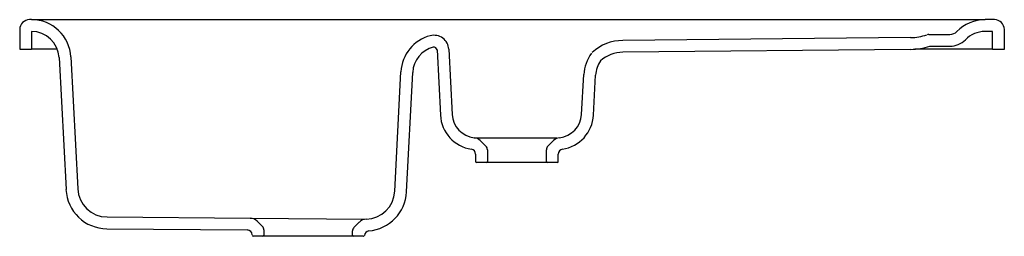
# Model space of a CAD drawing. Header units: millimetres. Extents: x 745.2 to 746.2, y 1244.52 to 1244.74.
import ezdxf

# ---------------------------------------------------------------- set-up
doc = ezdxf.new("R2010")
doc.units = ezdxf.units.MM
doc.layers.add('SANINDUSA', color=3, linetype='Continuous')

msp = doc.modelspace()

# ---------------------------------------------------------------- linework, layer by layer
at = {"layer": 'SANINDUSA'}
for p, q in [((745.2111, 1244.7392), (745.2091, 1244.7392)), ((745.2111, 1244.7392), (745.2498, 1244.7392)), ((745.2498, 1244.7392), (745.8634, 1244.7392)), ((745.8634, 1244.7392), (745.8791, 1244.7392)), ((745.8791, 1244.7392), (745.8836, 1244.7392)), ((745.8836, 1244.7392), (746.1052, 1244.7392)), ((746.1052, 1244.7392), (746.1054, 1244.7392)), ((746.1054, 1244.7392), (746.1404, 1244.7392)), ((746.1404, 1244.7392), (746.1795, 1244.7392)), ((746.1891, 1244.7392), (746.1795, 1244.7392)), ((745.1991, 1244.7292), (745.1991, 1244.7092)), ((745.2111, 1244.7272), (745.2111, 1244.7092)), ((746.1038, 1244.721), (745.8115, 1244.7181)), ((746.1225, 1244.7242), (746.1438, 1244.7242)), ((746.1871, 1244.7272), (746.1795, 1244.7272)), ((746.1871, 1244.7092), (746.1871, 1244.7272)), ((746.1991, 1244.7092), (746.1991, 1244.7292)), ((746.1235, 1244.7122), (746.1438, 1244.7122)), ((745.1991, 1244.7092), (745.2111, 1244.7092)), ((745.2373, 1244.7092), (745.2111, 1244.7092)), ((745.2391, 1244.7006), (745.2461, 1244.5666)), ((745.251, 1244.7013), (745.2581, 1244.5673)), ((745.6229, 1244.7085), (745.6263, 1244.6422)), ((745.6349, 1244.7091), (745.6383, 1244.6429)), ((746.1039, 1244.709), (745.8116, 1244.7061)), ((746.1871, 1244.7092), (746.1083, 1244.7092)), ((746.1871, 1244.7092), (746.1991, 1244.7092)), ((745.5799, 1244.565), (745.5863, 1244.6863)), ((745.5919, 1244.5643), (745.5983, 1244.6856)), ((745.7698, 1244.6429), (745.7719, 1244.6834)), ((745.7818, 1244.6422), (745.7839, 1244.6828)), ((745.6633, 1244.6192), (745.7446, 1244.6192)), ((745.6726, 1244.6106), (745.6668, 1244.6164)), ((745.7413, 1244.6164), (745.7355, 1244.6106)), ((745.6621, 1244.6026), (745.6621, 1244.5952)), ((745.6741, 1244.6071), (745.6741, 1244.5952)), ((745.7341, 1244.5952), (745.7341, 1244.6071)), ((745.7461, 1244.5952), (745.7461, 1244.6026)), ((745.6731, 1244.5942), (745.6631, 1244.5942)), ((745.7351, 1244.5942), (745.6731, 1244.5942)), ((745.7451, 1244.5942), (745.7351, 1244.5942)), ((745.2878, 1244.5388), (745.4332, 1244.5376)), ((745.4332, 1244.5376), (745.5496, 1244.5365)), ((745.4456, 1244.5291), (745.4402, 1244.5346)), ((745.544, 1244.5336), (745.5385, 1244.5281)), ((745.2877, 1244.5268), (745.4301, 1244.5256)), ((745.4471, 1244.5256), (745.4471, 1244.5202)), ((745.5371, 1244.5202), (745.5371, 1244.5246)), ((745.4461, 1244.5192), (745.4361, 1244.5192)), ((745.5381, 1244.5192), (745.4461, 1244.5192)), ((745.5481, 1244.5192), (745.5381, 1244.5192))]:
    msp.add_line(p, q, dxfattribs=at)
at = {"layer": 'SANINDUSA', "flags": 128}
msp.add_lwpolyline([(745.6609, 1244.6193), (745.6618, 1244.6192), (745.6633, 1244.6192)], dxfattribs=at)
at = {"layer": 'SANINDUSA'}
for centre, radius, start, end in [((745.2091, 1244.7292), 0.01, 90, 180), ((745.2111, 1244.6992), 0.04, 3, 90), ((746.1795, 1244.6992), 0.04, 90, 135.573), ((746.1891, 1244.7292), 0.01, 0, 90), ((745.2111, 1244.6992), 0.028, 3, 90), ((745.6262, 1244.6842), 0.04, 104.747, 177), ((745.6199, 1244.7083), 0.015, 3, 104.747), ((746.1033, 1244.7742), 0.0532, 270.5572, 288.9073), ((746.1225, 1244.7182), 0.006, 90, 108.9073), ((746.1438, 1244.7342), 0.01, 270, 315.573), ((746.1795, 1244.6992), 0.028, 90, 135.573), ((745.6262, 1244.6842), 0.028, 104.747, 177), ((745.6199, 1244.7083), 0.003, 3, 104.747), ((745.812, 1244.6713), 0.0468, 90.5572, 132.2732), ((746.1033, 1244.7742), 0.0652, 270.5572, 288.0087), ((746.1438, 1244.7342), 0.022, 270, 315.573), ((745.8119, 1244.6813), 0.04, 143.5572, 177), ((745.812, 1244.6713), 0.0348, 90.5572, 131.2879), ((745.8119, 1244.6813), 0.028, 144.7607, 177), ((745.6633, 1244.6442), 0.037, 183, 261.4739), ((745.6633, 1244.6442), 0.025, 183, 264.1794), ((745.7448, 1244.6442), 0.025, 275.8206, 357), ((745.7448, 1244.6442), 0.037, 278.5261, 357), ((745.6597, 1244.6093), 0.01, 45, 84.1794), ((745.6691, 1244.6071), 0.005, 0, 45), ((745.7391, 1244.6071), 0.005, 135, 180), ((745.7484, 1244.6093), 0.01, 95.8206, 135), ((745.6571, 1244.6026), 0.005, 0, 81.4739), ((745.7511, 1244.6026), 0.005, 98.5261, 180), ((745.6631, 1244.5952), 0.001, 180, 270), ((745.6731, 1244.5952), 0.001, 270, 0), ((745.7351, 1244.5952), 0.001, 180, 270), ((745.7451, 1244.5952), 0.001, 270, 0), ((745.288, 1244.5688), 0.042, 183, 269.5), ((745.288, 1244.5688), 0.03, 183, 269.5), ((745.55, 1244.5665), 0.03, 271.6256, 357), ((745.55, 1244.5665), 0.042, 274.9899, 357), ((745.4331, 1244.5276), 0.01, 44.4956, 89.5), ((745.5511, 1244.5266), 0.01, 91.6256, 135), ((745.4301, 1244.5206), 0.005, 0, 89.5), ((745.4361, 1244.5202), 0.001, 180, 270), ((745.4421, 1244.5256), 0.005, 0, 44.4956), ((745.4461, 1244.5202), 0.001, 270, 0), ((745.5421, 1244.5246), 0.005, 135, 180), ((745.5381, 1244.5202), 0.001, 180, 270), ((745.5541, 1244.5197), 0.005, 94.9899, 177.7988), ((745.5481, 1244.5202), 0.001, 270, 345.244)]:
    msp.add_arc(centre, radius, start, end, dxfattribs=at)

doc.saveas('drawing.dxf')
